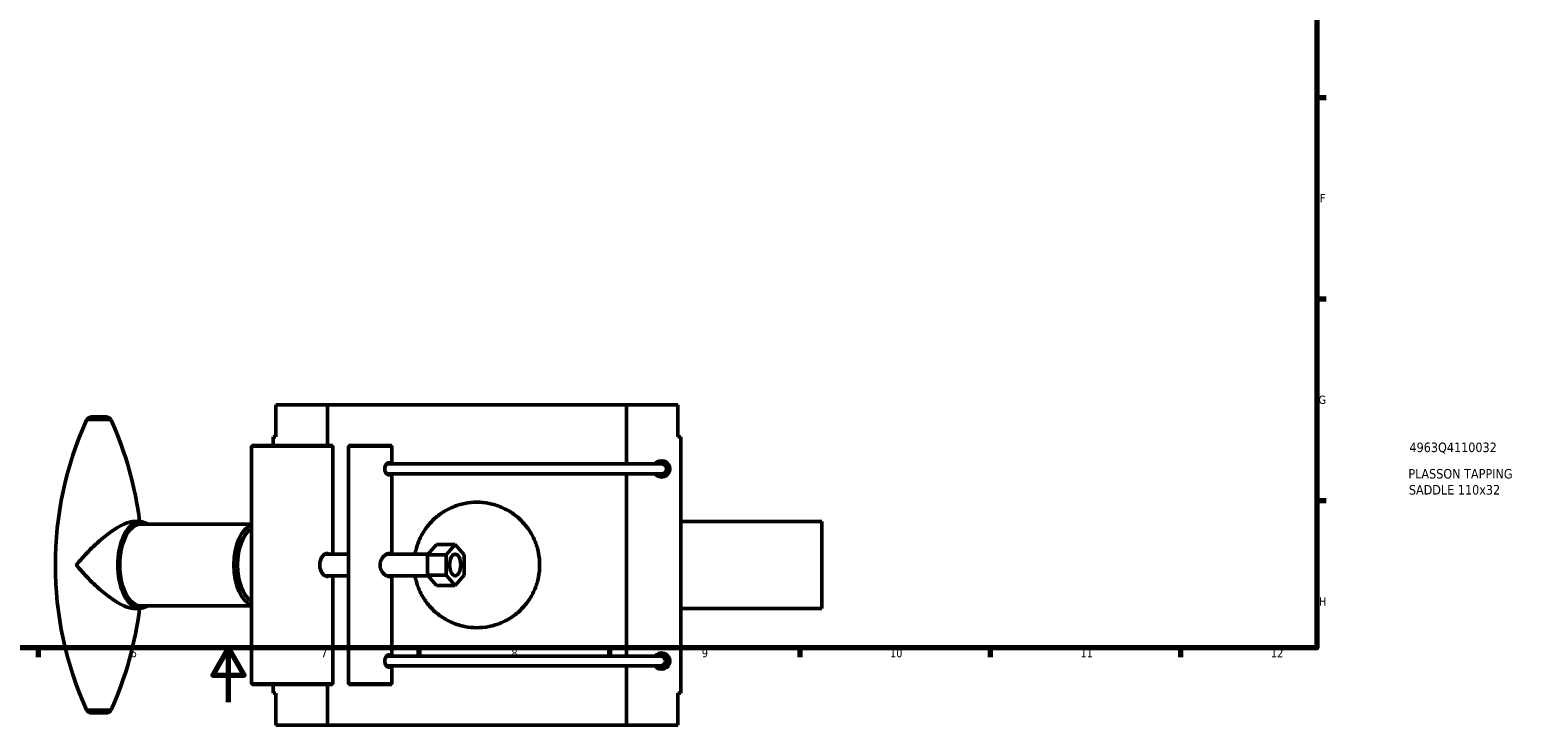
# Model space of a CAD drawing. Header units: millimetres. Extents: x 0 to 1081, y -8 to 1311.
# Tile 2 of 6: x 347 to 897, y -8 to 248. Entities that reach past the tile are written whole.
import ezdxf

# ---------------------------------------------------------------- set-up
doc = ezdxf.new("R2010")
doc.units = ezdxf.units.MM
for name, color, linetype, lineweight in [('Border (ANSI)', 7, 'Continuous', 70), ('Title (ISO)', 7, 'Continuous', 50), ('Visible (ANSI)', 7, 'Continuous', 50), ('Visible Narrow (ANSI)', 7, 'Continuous', 35)]:
    doc.layers.add(name, color=color, linetype=linetype, lineweight=lineweight)
doc.styles.add('Note Text (ANSI)', font='tahoma.ttf')
doc.styles.add('Note Text (ISO)', font='tahoma.ttf')

# ---------------------------------------------------------------- blocks, each defined once
blk = doc.blocks.new('Borders Default Border')
at = {"layer": 'Border (ANSI)'}
for p, q in [((821, 222.75), (824.45, 222.75)), ((821, 148.5), (824.45, 148.5)), ((821, 74.25), (824.45, 74.25)), ((350.42, 20), (350.42, 16.55)), ((490.58, 20), (490.58, 16.55)), ((560.67, 20), (560.67, 16.55)), ((630.75, 20), (630.75, 16.55)), ((700.83, 20), (700.83, 16.55)), ((770.92, 20), (770.92, 16.55))]:
    blk.add_line(p, q, dxfattribs=at)
at = {"layer": 'Border (ANSI)', "flags": 128}
for points in [[(20, 20), (20, 574), (821, 574), (821, 20), (20, 20)], [(420.5, 0), (420.5, 20), (414.73, 10), (426.27, 10), (420.5, 20)]]:
    blk.add_lwpolyline(points, dxfattribs=at)
at = {"layer": 'Border (ANSI)', "attachment_point": 7, "style": 'Note Text (ANSI)'}
for s, insert, char_height in [('F', (822.14, 184.1), 3.05), ('G', (821.66, 109.79), 3.05), ('H', (821.81, 35.6), 3.05), ('6', (384.49, 16.49), 3.05), ('7', (454.6, 16.55), 3.05), ('8', (524.63, 16.48), 3.05), ('9', (594.7, 16.49), 3.05), ('10', (663.96, 16.49), 3.048), ('11', (734.04, 16.55), 3.048), ('12', (804.13, 16.55), 3.048)]:
    blk.add_mtext(s, dxfattribs=dict(at, insert=insert, char_height=char_height))
blk = doc.blocks.new('Title Blocks ISO')
at = {"layer": 'Title (ISO)', "style": 'Note Text (ISO)'}
for tag, p in [('PART_NUMBER_001', (34.13, 72.11)), ('DESCRIPTION_001', (33.74, 62.38)), ('DESCRIPTION_002', (33.91, 56.47))]:
    blk.add_attdef(tag, p, '', height=3.5, dxfattribs=at)

msp = doc.modelspace()

# ---------------------------------------------------------------- linework, layer by layer
at = {"layer": 'Visible (ANSI)'}
for p, q in [((375.496, 105.0288), (370.0664, 105.0288)), ((437.9261, 97.7288), (437.9261, 109.5288)), ((437.9261, 109.5288), (456.9261, 109.5288)), ((456.9261, 109.5288), (456.9261, 94.5288)), ((456.9261, 109.5288), (566.9261, 109.5288)), ((566.9261, 109.5288), (585.9261, 109.5288)), ((566.9261, 87.7288), (566.9261, 109.5288)), ((585.9261, 109.5288), (585.9261, 97.7288)), ((429.1261, 94.5288), (428.9261, 94.3288)), ((458.9261, 94.3288), (428.9261, 94.3288)), ((428.9261, 6.7288), (428.9261, 94.3288)), ((429.1261, 94.5288), (458.7261, 94.5288)), ((436.9261, 94.5288), (436.9261, 97.7288)), ((437.9261, 97.7288), (436.9261, 97.7288)), ((458.7261, 94.5288), (458.9261, 94.3288)), ((458.9261, 54.5288), (458.9261, 94.3288)), ((464.8533, 94.5288), (464.6533, 94.3288)), ((480.6533, 94.3288), (464.6533, 94.3288)), ((464.6533, 87.738), (464.6533, 94.3288)), ((464.8533, 94.5288), (480.4533, 94.5288)), ((480.4533, 94.5288), (480.6533, 94.3288)), ((480.6533, 87.7288), (480.6533, 94.3288)), ((585.9261, 97.7288), (586.9261, 97.7288)), ((586.9261, 3.3288), (586.9261, 97.7288)), ((464.6533, 51.5707), (464.6533, 84.1196)), ((579.9261, 87.7288), (478.6625, 87.7288)), ((478.6625, 84.1288), (579.9261, 84.1288)), ((480.6533, 54.5288), (480.6533, 84.1288)), ((566.9261, 16.9288), (566.9261, 84.1288)), ((578.1261, 84.1288), (578.1261, 83.5288)), ((581.7261, 83.5288), (581.7261, 85.9288)), ((387.7816, 66.5288), (385.6471, 66.5288)), ((586.9261, 66.5288), (638.9261, 66.5288)), ((638.9261, 34.5288), (638.9261, 66.5288)), ((428.9261, 65.5288), (388.2102, 65.5288)), ((493.7252, 54.2788), (497.0705, 58.0288)), ((503.9278, 58.0288), (497.0705, 58.0288)), ((503.9278, 58.0288), (500.5825, 54.2788)), ((507.2731, 54.2788), (503.9278, 58.0288)), ((455.9849, 54.5288), (464.6533, 54.5288)), ((464.6533, 16.938), (464.6533, 49.4869)), ((478.6595, 54.5288), (493.9482, 54.5288)), ((493.7252, 54.2788), (500.5825, 54.2788)), ((493.7252, 46.7788), (493.7252, 54.2788)), ((500.5825, 54.2788), (500.5825, 46.7788)), ((507.2731, 46.7788), (507.2731, 54.2788)), ((455.9849, 46.5288), (464.6533, 46.5288)), ((458.9261, 6.7288), (458.9261, 46.5288)), ((478.6595, 46.5288), (493.9482, 46.5288)), ((480.6533, 16.9288), (480.6533, 46.5288)), ((493.7252, 46.7788), (500.5825, 46.7788)), ((497.0705, 43.0288), (493.7252, 46.7788)), ((500.5825, 46.7788), (503.9278, 43.0288)), ((503.9278, 43.0288), (507.2731, 46.7788)), ((497.0705, 43.0288), (503.9278, 43.0288)), ((387.7816, 34.5288), (385.6471, 34.5288)), ((428.9261, 35.5288), (388.2102, 35.5288)), ((586.9261, 34.5288), (638.9261, 34.5288)), ((579.9261, 16.9288), (478.6625, 16.9288)), ((578.1261, 17.5288), (578.1261, 16.9288)), ((581.7261, 15.1288), (581.7261, 17.5288)), ((464.6533, 6.7288), (464.6533, 13.3196)), ((478.6625, 13.3288), (579.9261, 13.3288)), ((480.6533, 6.7288), (480.6533, 13.3288)), ((566.9261, -8.4712), (566.9261, 13.3288)), ((428.9261, 6.7288), (458.9261, 6.7288)), ((429.1261, 6.5288), (428.9261, 6.7288)), ((458.7261, 6.5288), (429.1261, 6.5288)), ((436.9261, 3.3288), (436.9261, 6.5288)), ((456.9261, 6.5288), (456.9261, -8.4712)), ((458.7261, 6.5288), (458.9261, 6.7288)), ((464.6533, 6.7288), (480.6533, 6.7288)), ((464.8533, 6.5288), (464.6533, 6.7288)), ((480.4533, 6.5288), (464.8533, 6.5288)), ((480.4533, 6.5288), (480.6533, 6.7288)), ((436.9261, 3.3288), (437.9261, 3.3288)), ((437.9261, -8.4712), (437.9261, 3.3288)), ((585.9261, 3.3288), (585.9261, -8.4712)), ((586.9261, 3.3288), (585.9261, 3.3288)), ((375.496, -3.9712), (370.0664, -3.9712)), ((456.9261, -8.4712), (437.9261, -8.4712)), ((566.9261, -8.4712), (456.9261, -8.4712)), ((585.9261, -8.4712), (566.9261, -8.4712))]:
    msp.add_line(p, q, dxfattribs=at)
for centre, radius, start, end in [((370.0664, 103.0288), 2, 90, 155.73702), ((375.496, 103.0288), 2, 24.26298, 90), ((486.5416, 50.5288), 129.7604, 155.73702, 204.26298), ((259.0208, 50.5288), 129.7604, 7.08283, 24.26298), ((579.9261, 85.9288), 3, 216.869898, 143.130102), ((579.9261, 85.9288), 1.8, 270, 90), ((259.0208, 50.5288), 129.7604, 335.73702, 352.91717), ((579.9261, 15.1288), 3, 216.869898, 143.130102), ((579.9261, 15.1288), 1.8, 262.503458, 97.496542), ((370.0664, -1.9712), 2, 204.26298, 270), ((375.496, -1.9712), 2, 270, 335.73702)]:
    msp.add_arc(centre, radius, start, end, dxfattribs=at)
for centre, major_axis, start_param, end_param in [((388.2102, 50.5288), (0, -15), 3.14159265, 6.28318531), ((430.2114, 50.5288), (0, 15), 0.16714983, 2.97444283), ((431.0686, 50.5288), (0, -14), 3.44328175, 5.98149621)]:
    msp.add_ellipse(centre, major_axis=major_axis, ratio=0.51503807, start_param=start_param, end_param=end_param, dxfattribs=at)
for major_axis in [(0, -4), (0, 4)]:
    msp.add_ellipse((503.9278, 50.5288), major_axis=major_axis, ratio=0.51503807, dxfattribs=at)
for points, knots in [([(480.1371, 84.1291), (480.0783, 83.9994), (480.0068, 83.8875), (479.8044, 83.6872), (479.6602, 83.6288), (479.361, 83.6288), (479.187, 83.6872), (478.8415, 83.9224), (478.6706, 84.0992), (478.3889, 84.5058), (478.2589, 84.7633), (478.0822, 85.3294), (478.0365, 85.6382), (478.0365, 86.2194), (478.0822, 86.5282), (478.2589, 87.0943), (478.3889, 87.3518), (478.6706, 87.7584), (478.8415, 87.9351), (479.187, 88.1704), (479.361, 88.2288), (479.6602, 88.2288), (479.8044, 88.1704), (480.0068, 87.9701), (480.0783, 87.8582), (480.1371, 87.7285)], [0.200264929, 0.200264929, 0.200264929, 0.200264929, 0.261524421, 0.261524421, 0.34868473, 0.34868473, 0.435845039, 0.435845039, 0.523005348, 0.523005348, 0.610187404, 0.610187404, 0.69736946, 0.69736946, 0.784551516, 0.784551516, 0.871733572, 0.871733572, 0.958893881, 0.958893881, 1.04605419, 1.04605419, 1.133214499, 1.133214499, 1.194473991, 1.194473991, 1.194473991, 1.194473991]), ([(464.6533, 87.7379), (464.6533, 87.7152), (464.6533, 87.6923), (464.6545, 87.118), (464.666, 86.5104), (464.666, 85.9288)], [2.603615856, 2.603615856, 2.603615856, 2.603615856, 2.610881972, 2.610881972, 2.785380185, 2.785380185, 2.785380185, 2.785380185]), ([(464.666, 85.9288), (464.666, 85.3471), (464.6545, 84.7396), (464.6533, 84.1653), (464.6533, 84.1424), (464.6533, 84.1196)], [0, 0, 0, 0, 0.174498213, 0.174498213, 0.181764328, 0.181764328, 0.181764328, 0.181764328]), ([(489.1751, 54.5288), (489.2036, 54.6908), (489.2338, 54.8527), (489.5627, 56.5144), (490.0136, 57.9998), (491.1974, 60.8387), (491.9313, 62.1949), (493.6205, 64.699), (494.5759, 65.8469), (496.6067, 67.8777), (497.754, 68.833), (500.2584, 70.5227), (501.6155, 71.2573), (504.4563, 72.4418), (505.9427, 72.8928), (508.9428, 73.4863), (510.4567, 73.6288), (513.3955, 73.6288), (514.9094, 73.4863), (517.9095, 72.8928), (519.3959, 72.4418), (522.2367, 71.2573), (523.5938, 70.5227), (526.0982, 68.833), (527.2455, 67.8777), (529.2763, 65.8469), (530.2317, 64.699), (531.9209, 62.1949), (532.6548, 60.8387), (533.8387, 57.9998), (534.2895, 56.5144), (534.8833, 53.5145), (535.0261, 52), (535.0261, 49.0576), (534.8833, 47.5431), (534.2895, 44.5432), (533.8387, 43.0578), (532.6548, 40.2188), (531.9209, 38.8627), (530.2317, 36.3586), (529.2763, 35.2106), (527.2455, 33.1799), (526.0982, 32.2246), (523.5938, 30.5349), (522.2367, 29.8003), (519.3959, 28.6158), (517.9095, 28.1648), (514.9094, 27.5713), (513.3955, 27.4288), (510.4567, 27.4288), (508.9428, 27.5713), (505.9427, 28.1648), (504.4563, 28.6158), (501.6155, 29.8003), (500.2584, 30.5349), (497.754, 32.2246), (496.6067, 33.1799), (494.5759, 35.2106), (493.6205, 36.3586), (491.9313, 38.8627), (491.1974, 40.2188), (490.0136, 43.0578), (489.5627, 44.5432), (489.2338, 46.2049), (489.2036, 46.3668), (489.1751, 46.5288)], [0.39376681, 0.39376681, 0.39376681, 0.39376681, 0.44136126, 0.44136126, 0.88272252, 0.88272252, 1.32408378, 1.32408378, 1.76544503, 1.76544503, 2.20625404, 2.20625404, 2.64706304, 2.64706304, 3.08787204, 3.08787204, 3.52868104, 3.52868104, 3.96949005, 3.96949005, 4.41029905, 4.41029905, 4.85110805, 4.85110805, 5.29191705, 5.29191705, 5.73327831, 5.73327831, 6.17463957, 6.17463957, 6.61600083, 6.61600083, 7.05736209, 7.05736209, 7.49872335, 7.49872335, 7.9400846, 7.9400846, 8.38144586, 8.38144586, 8.82280712, 8.82280712, 9.26361612, 9.26361612, 9.70442513, 9.70442513, 10.14523413, 10.14523413, 10.58604313, 10.58604313, 11.02685213, 11.02685213, 11.46766114, 11.46766114, 11.90847014, 11.90847014, 12.34927914, 12.34927914, 12.7906404, 12.7906404, 13.23200166, 13.23200166, 13.67336292, 13.67336292, 13.72095737, 13.72095737, 13.72095737, 13.72095737]), ([(385.6471, 66.5288), (385.2528, 66.5288), (384.8164, 66.4738), (383.6388, 66.2055), (382.8649, 65.9311), (381.0449, 65.1109), (379.9914, 64.5269), (377.3929, 62.8819), (375.8363, 61.7285), (372.4706, 58.9555), (370.6658, 57.2742), (367.3994, 53.9182), (365.9056, 52.2283), (364.5504, 50.541), (364.5455, 50.5349), (364.5406, 50.5288)], [3.00471345, 3.00471345, 3.00471345, 3.00471345, 3.23604843, 3.23604843, 3.57937899, 3.57937899, 3.99569701, 3.99569701, 4.58930012, 4.58930012, 5.31849368, 5.31849368, 6.0094269, 6.0094269, 6.01193461, 6.01193461, 6.01193461, 6.01193461]), ([(390.7629, 65.5288), (390.5258, 65.694), (390.2833, 65.84), (389.3126, 66.335), (388.5481, 66.5288), (387.7816, 66.5288)], [5.93876544, 5.93876544, 5.93876544, 5.93876544, 6.026385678, 6.026385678, 6.283185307, 6.283185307, 6.283185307, 6.283185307]), ([(364.5406, 50.5288), (364.5455, 50.5227), (364.5504, 50.5166), (365.9056, 48.8293), (367.3994, 47.1394), (370.6658, 43.7834), (372.4706, 42.1021), (375.8363, 39.329), (377.3929, 38.1756), (379.9914, 36.5307), (381.0449, 35.9467), (382.8649, 35.1265), (383.6388, 34.8521), (384.8164, 34.5837), (385.2528, 34.5288), (385.6471, 34.5288)], [-0.00250771, -0.00250771, -0.00250771, -0.00250771, 0, 0, 0.69093322, 0.69093322, 1.42012678, 1.42012678, 2.01372989, 2.01372989, 2.43004791, 2.43004791, 2.77337848, 2.77337848, 3.00471345, 3.00471345, 3.00471345, 3.00471345]), ([(454.0678, 50.5288), (454.0678, 51.0657), (454.1519, 51.6362), (454.4767, 52.6824), (454.7158, 53.1583), (455.2344, 53.9096), (455.5492, 54.2363), (456.1861, 54.6709), (456.5072, 54.7788), (457.0262, 54.7788), (457.2612, 54.6957), (457.4641, 54.5286)], [0, 0, 0, 0, 0.161066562, 0.161066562, 0.322133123, 0.322133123, 0.483161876, 0.483161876, 0.644190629, 0.644190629, 0.785476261, 0.785476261, 0.785476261, 0.785476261]), ([(457.4641, 46.529), (457.2612, 46.3618), (457.0262, 46.2788), (456.5072, 46.2788), (456.1861, 46.3867), (455.5492, 46.8213), (455.2344, 47.1479), (454.7158, 47.8993), (454.4767, 48.3752), (454.1519, 49.4214), (454.0678, 49.9919), (454.0678, 50.5288)], [1.791286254, 1.791286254, 1.791286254, 1.791286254, 1.932571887, 1.932571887, 2.093600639, 2.093600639, 2.254629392, 2.254629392, 2.415695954, 2.415695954, 2.576762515, 2.576762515, 2.576762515, 2.576762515]), ([(464.6547, 50.5288), (464.6547, 50.4349), (464.6546, 50.3408), (464.6542, 49.9877), (464.653, 49.7337), (464.653, 49.4869)], [1.365312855, 1.365312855, 1.365312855, 1.365312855, 1.39365363, 1.39365363, 1.47143419, 1.47143419, 1.47143419, 1.47143419]), ([(476.274, 50.5288), (476.274, 50.5555), (476.2743, 50.5822), (476.2836, 51.0536), (476.3663, 51.4881), (476.5092, 51.9013), (476.5933, 52.1445), (476.6973, 52.3779), (477.0687, 53.0685), (477.3876, 53.4827), (478.0714, 54.1628), (478.4347, 54.4257), (479.0882, 54.7358), (479.3737, 54.7989), (479.8267, 54.7517), (479.9993, 54.6684), (480.1388, 54.5288)], [2.588157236, 2.588157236, 2.588157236, 2.588157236, 2.596166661, 2.596166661, 2.729434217, 2.729434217, 2.729434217, 2.807890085, 2.807890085, 2.974320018, 2.974320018, 3.14218381, 3.14218381, 3.292430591, 3.292430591, 3.418456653, 3.418456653, 3.418456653, 3.418456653]), ([(480.1387, 46.5287), (480.0579, 46.4478), (479.9657, 46.3855), (479.6521, 46.2587), (479.4007, 46.2572), (478.8205, 46.424), (478.4991, 46.5962), (477.8304, 47.1078), (477.4876, 47.4558), (476.8807, 48.29), (476.6198, 48.7815), (476.338, 49.7082), (476.2741, 50.1152), (476.274, 50.5288)], [4.487375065, 4.487375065, 4.487375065, 4.487375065, 4.560565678, 4.560565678, 4.707089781, 4.707089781, 4.859469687, 4.859469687, 5.023522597, 5.023522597, 5.193385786, 5.193385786, 5.317591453, 5.317591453, 5.317591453, 5.317591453]), ([(387.7816, 34.5288), (388.6618, 34.5288), (389.5385, 34.7851), (390.4932, 35.3482), (390.6289, 35.4355), (390.7629, 35.5288)], [3.141592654, 3.141592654, 3.141592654, 3.141592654, 3.436498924, 3.436498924, 3.486012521, 3.486012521, 3.486012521, 3.486012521]), ([(464.6533, 16.9379), (464.6533, 16.9152), (464.6533, 16.8923), (464.6545, 16.318), (464.666, 15.7104), (464.666, 15.1288)], [2.603615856, 2.603615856, 2.603615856, 2.603615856, 2.610881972, 2.610881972, 2.785380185, 2.785380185, 2.785380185, 2.785380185]), ([(480.1371, 13.3291), (480.0783, 13.1994), (480.0068, 13.0875), (479.8044, 12.8872), (479.6602, 12.8288), (479.361, 12.8288), (479.187, 12.8872), (478.8415, 13.1224), (478.6706, 13.2992), (478.3889, 13.7058), (478.2589, 13.9633), (478.0822, 14.5294), (478.0365, 14.8382), (478.0365, 15.4194), (478.0822, 15.7282), (478.2589, 16.2943), (478.3889, 16.5518), (478.6706, 16.9584), (478.8415, 17.1351), (479.187, 17.3704), (479.361, 17.4288), (479.6602, 17.4288), (479.8044, 17.3704), (480.0068, 17.1701), (480.0783, 17.0582), (480.1371, 16.9285)], [0.200264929, 0.200264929, 0.200264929, 0.200264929, 0.261524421, 0.261524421, 0.34868473, 0.34868473, 0.435845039, 0.435845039, 0.523005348, 0.523005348, 0.610187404, 0.610187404, 0.69736946, 0.69736946, 0.784551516, 0.784551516, 0.871733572, 0.871733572, 0.958893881, 0.958893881, 1.04605419, 1.04605419, 1.133214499, 1.133214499, 1.194473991, 1.194473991, 1.194473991, 1.194473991]), ([(579.6913, 16.9134), (579.8562, 16.8923), (580.0241, 16.8467), (580.3772, 16.7029), (580.6057, 16.5536), (580.9272, 16.2377), (581.0783, 16.0163), (581.2505, 15.6077), (581.303, 15.3489), (581.303, 15.1288), (581.303, 14.9087), (581.2505, 14.6499), (581.0783, 14.2412), (580.9272, 14.0199), (580.6057, 13.704), (580.3772, 13.5546), (580.0241, 13.4108), (579.8562, 13.3652), (579.6913, 13.3442)], [-0.247413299, -0.247413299, -0.247413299, -0.247413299, -0.201260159, -0.201260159, -0.133025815, -0.133025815, -0.066023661, -0.066023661, 0, 0, 0, 0.066023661, 0.066023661, 0.133025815, 0.133025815, 0.201260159, 0.201260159, 0.247413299, 0.247413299, 0.247413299, 0.247413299]), ([(464.666, 15.1288), (464.666, 14.5471), (464.6545, 13.9396), (464.6533, 13.3653), (464.6533, 13.3424), (464.6533, 13.3196)], [0, 0, 0, 0, 0.174498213, 0.174498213, 0.181764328, 0.181764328, 0.181764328, 0.181764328])]:
    msp.add_open_spline(points, degree=3, knots=knots, dxfattribs=at)
msp.add_open_spline([(464.6532, 51.5707), (464.6531, 51.231), (464.6544, 50.8818), (464.6547, 50.5288)], degree=3, dxfattribs=at)
at = {"layer": 'Visible Narrow (ANSI)'}
for p, q in [((377.2635, 103.8506), (368.299, 103.8506)), ((377.2635, -2.7931), (368.299, -2.7931))]:
    msp.add_line(p, q, dxfattribs=at)
for centre, major_axis, ratio, start_param, end_param in [((579.9261, 85.9288), (0, 1.8), 0.9770791, 3.29867229, 6.12610567), ((387.7816, 50.5288), (0, 16), 0.51503807, 0.15707963, 2.98451302), ((388.2102, 50.5288), (0, -15.5), 0.51503807, 3.06945304, 6.35532492)]:
    msp.add_ellipse(centre, major_axis=major_axis, ratio=ratio, start_param=start_param, end_param=end_param, dxfattribs=at)

# ---------------------------------------------------------------- block references
msp.add_blockref('Borders Default Border', (0, 0))
msp.add_blockref('Title Blocks ISO', (821, 20)).add_auto_attribs({'PART_NUMBER_001': '4963Q4110032', 'DESCRIPTION_001': 'PLASSON TAPPING', 'DESCRIPTION_002': 'SADDLE 110x32'})

doc.saveas('drawing.dxf')
